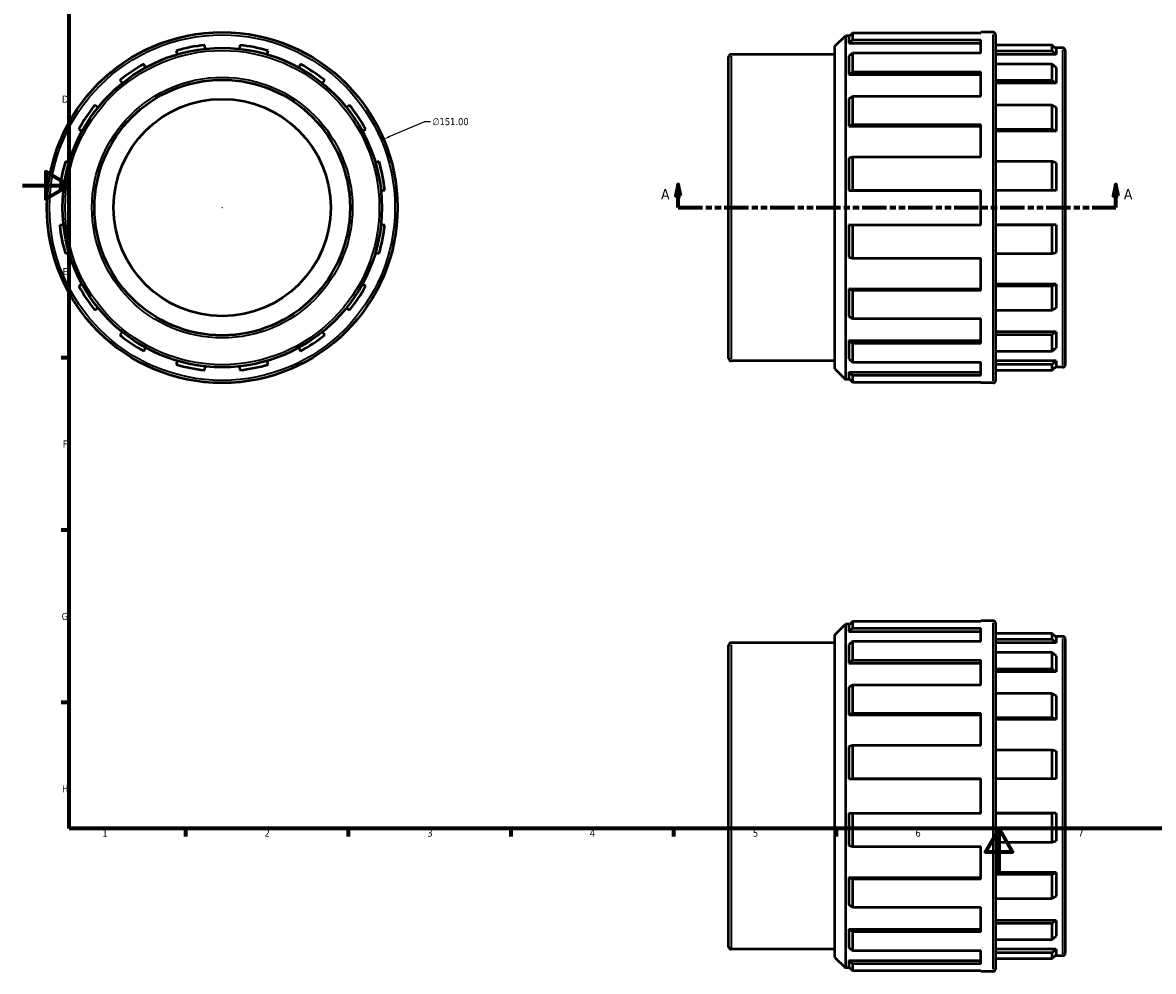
# Model space of a CAD drawing. Header units: millimetres. Extents: x 0 to 895, y -41 to 805.
# Tile 1 of 4: x 0 to 487, y -41 to 367. Entities that reach past the tile are written whole.
import ezdxf

# ---------------------------------------------------------------- set-up
doc = ezdxf.new("R2010")
doc.units = ezdxf.units.MM
doc.linetypes.add('DOUBLE_DASH_CHAIN', pattern=[1.2403, 0.6614, -0.0827, 0.1654, -0.0827, 0.1654, -0.0827])
for name, color, linetype, lineweight in [('Border (ANSI)', 7, 'Continuous', 70), ('Dimension (ANSI)', 7, 'Continuous', 25), ('Section Line (ANSI)', 7, 'DOUBLE_DASH_CHAIN', 70), ('Visible (ANSI)', 7, 'Continuous', 50), ('Visible Narrow (ANSI)', 7, 'Continuous', 35)]:
    doc.layers.add(name, color=color, linetype=linetype, lineweight=lineweight)
doc.styles.add('Label Text (ANSI)', font='tahoma.ttf')
doc.styles.add('Note Text (ANSI)', font='tahoma.ttf')
doc.dimstyles.new('Default - mm (ANSI)', dxfattribs={"dimtxt": 3.048, "dimasz": 2.5, "dimexe": 3.175, "dimexo": 1.6002, "dimgap": 0.8, "dimtad": 0, "dimtoh": 1, "dimrnd": 1e-08, "dimzin": 4, "dimdsep": 46, "dimtxsty": 'Note Text (ANSI)', "dimcen": 0.09, "dimdle": 10, "dimclrd": 256, "dimclre": 256, "dimclrt": 256, "dimadec": 1, "dimazin": 1, "dimtfac": 1, "dimtofl": 0, "dimtmove": 0, "dimatfit": 3, "dimfxl": 1, "dimtolj": 1, "dimtzin": 4, "dimlwd": -1, "dimlwe": -1, "dimarcsym": 0})

# ---------------------------------------------------------------- blocks, each defined once
blk = doc.blocks.new('Borders Default Border')
at = {"layer": 'Border (ANSI)'}
for p, q in [((20, 222.75), (16.55, 222.75)), ((20, 148.5), (16.55, 148.5)), ((20, 74.25), (16.55, 74.25)), ((70.08, 20), (70.08, 16.55)), ((140.17, 20), (140.17, 16.55)), ((210.25, 20), (210.25, 16.55)), ((280.33, 20), (280.33, 16.55)), ((350.42, 20), (350.42, 16.55))]:
    blk.add_line(p, q, dxfattribs=at)
at = {"layer": 'Border (ANSI)', "flags": 128}
for points in [[(20, 20), (20, 574), (821, 574), (821, 20), (20, 20)], [(0, 297), (20, 297), (10, 302.77), (10, 291.23), (20, 297)], [(420.5, 0), (420.5, 20), (414.73, 10), (426.27, 10), (420.5, 20)]]:
    blk.add_lwpolyline(points, dxfattribs=at)
at = {"layer": 'Border (ANSI)', "char_height": 3.05, "attachment_point": 7, "style": 'Note Text (ANSI)'}
for s, insert in [('D', (16.96, 332.6)), ('E', (17.21, 258.35)), ('F', (17.29, 184.1)), ('G', (16.81, 109.79)), ('H', (16.97, 35.6)), ('1', (34.35, 16.55)), ('2', (104.2, 16.55)), ('3', (174.26, 16.49)), ('4', (244.23, 16.55)), ('5', (314.48, 16.49)), ('6', (384.49, 16.49)), ('7', (454.6, 16.55))]:
    blk.add_mtext(s, dxfattribs=dict(at, insert=insert))
blk = doc.blocks.new('2dTransSection0')
at = {"layer": 'Section Line (ANSI)', "linetype": 'Continuous'}
for p, q in [((282.28, 297.43), (281.28, 292.43)), ((282.28, 292.43), (282.28, 297.43)), ((283.28, 292.43), (282.28, 297.43)), ((470.78, 297.43), (469.78, 292.43)), ((470.78, 292.43), (470.78, 297.43)), ((471.78, 292.43), (470.78, 297.43)), ((281.28, 292.43), (283.28, 292.43)), ((282.28, 287.43), (282.28, 292.43)), ((469.78, 292.43), (471.78, 292.43)), ((470.78, 287.43), (470.78, 292.43)), ((282.28, 287.43), (292.49, 287.43)), ((460.57, 287.43), (470.78, 287.43))]:
    blk.add_line(p, q, dxfattribs=at)
at = {"layer": 'Section Line (ANSI)', "linetype": 'DOUBLE_DASH_CHAIN', "ltscale": 15.972039}
blk.add_line((282.28, 287.43), (470.78, 287.43), dxfattribs=at)
at = {"layer": 'Section Line (ANSI)', "linetype": 'Continuous', "flags": 128}
for points in [[(283.28, 292.43), (282.28, 297.43), (281.28, 292.43), (283.28, 292.43)], [(471.78, 292.43), (470.78, 297.43), (469.78, 292.43), (471.78, 292.43)]]:
    blk.add_lwpolyline(points, dxfattribs=at)
at = {"layer": 'Section Line (ANSI)'}
for points in [[(283.28, 292.43), (282.28, 297.43), (281.28, 292.43), (283.28, 292.43)], [(471.78, 292.43), (470.78, 297.43), (469.78, 292.43), (471.78, 292.43)]]:
    blk.add_solid(points, dxfattribs=at)
at = {"layer": 'Section Line (ANSI)', "char_height": 4.57, "attachment_point": 7, "style": 'Label Text (ANSI)'}
for insert in [(274.92, 290.93), (474.25, 290.93)]:
    blk.add_mtext('A', dxfattribs=dict(at, insert=insert))
blk = doc.blocks.new('*D13')
at = {"layer": 'Defpoints', "color": 0, "transparency": 16777216}
for p in [(155.48, 316.88), (16.44, 257.98)]:
    blk.add_point(p, dxfattribs=at)
at = {"layer": 'Dimension (ANSI)', "transparency": 16777216}
for p, q in [((173.09, 324.34), (157.78, 317.85)), ((175.59, 324.34), (173.09, 324.34)), ((85.87, 287.43), (86.05, 287.43)), ((85.96, 287.34), (85.96, 287.52))]:
    blk.add_line(p, q, dxfattribs=at)
blk.add_solid([(157.62, 318.23), (157.94, 317.47), (155.48, 316.88)], dxfattribs=at)
at = {"layer": 'Dimension (ANSI)', "transparency": 16777216, "insert": (176.39, 325.98), "char_height": 3.048, "attachment_point": 1, "style": 'Note Text (ANSI)'}
blk.add_mtext('\\A1;∅151.00', dxfattribs=at)

msp = doc.modelspace()

# ---------------------------------------------------------------- linework, layer by layer
at = {"layer": 'Visible (ANSI)'}
for p, q in [((349.781, 356.887), (354.311, 361.417)), ((354.311, 361.417), (354.311, 213.437)), ((356.254, 361.417), (354.311, 361.417)), ((357.391, 362.549), (355.881, 361.046)), ((355.881, 361.046), (355.881, 358.274)), ((357.391, 362.549), (357.391, 359.72)), ((412.716, 362.549), (357.391, 362.549)), ((412.716, 362.549), (412.716, 362.927)), ((417.931, 362.927), (412.716, 362.927)), ((419.031, 361.827), (419.031, 213.027)), ((78.585, 355.781), (78.409, 357.421)), ((93.509, 357.421), (93.332, 355.781)), ((349.781, 217.967), (349.781, 356.887)), ((355.881, 358.274), (357.391, 359.72)), ((355.881, 358.274), (412.716, 358.274)), ((357.391, 359.72), (412.716, 359.72)), ((412.716, 353.941), (412.716, 359.72)), ((443.381, 357.421), (419.031, 357.421)), ((443.381, 354.983), (443.381, 357.421)), ((445.031, 355.781), (443.381, 357.421)), ((447.931, 356.177), (444.632, 356.177)), ((445.031, 355.781), (445.031, 353.399)), ((66.148, 354.983), (66.613, 353.399)), ((105.304, 353.399), (105.769, 354.983)), ((304.031, 222.527), (304.031, 352.327)), ((349.781, 353.427), (305.131, 353.427)), ((357.391, 353.941), (355.881, 352.611)), ((355.881, 352.611), (355.881, 344.716)), ((412.716, 353.941), (357.391, 353.941)), ((357.391, 353.941), (357.391, 345.885)), ((419.031, 354.983), (443.381, 354.983)), ((445.031, 353.399), (419.031, 353.399)), ((443.381, 354.983), (445.031, 353.399)), ((449.031, 355.077), (449.031, 219.777)), ((52.989, 347.756), (52.198, 349.204)), ((119.719, 349.204), (118.928, 347.756)), ((355.881, 344.716), (357.391, 345.885)), ((357.391, 345.885), (412.716, 345.885)), ((412.716, 335.208), (412.716, 345.885)), ((443.381, 349.204), (419.031, 349.204)), ((445.031, 347.756), (443.381, 349.204)), ((443.381, 342.259), (443.381, 349.204)), ((445.031, 347.756), (445.031, 340.974)), ((41.804, 342.259), (42.839, 340.974)), ((129.078, 340.974), (130.113, 342.259)), ((355.881, 344.716), (412.716, 344.716)), ((419.031, 342.259), (443.381, 342.259)), ((445.031, 340.974), (419.031, 340.974)), ((443.381, 342.259), (445.031, 340.974)), ((32.412, 330.547), (31.127, 331.582)), ((140.79, 331.582), (139.505, 330.547)), ((357.391, 335.208), (355.881, 334.252)), ((355.881, 334.252), (355.881, 322.436)), ((412.716, 335.208), (357.391, 335.208)), ((357.391, 335.208), (357.391, 323.15)), ((443.381, 331.582), (419.031, 331.582)), ((445.031, 330.547), (443.381, 331.582)), ((443.381, 321.188), (443.381, 331.582)), ((445.031, 330.547), (445.031, 320.397)), ((355.881, 322.436), (357.391, 323.15)), ((355.881, 322.436), (412.716, 322.436)), ((357.391, 323.15), (412.716, 323.15)), ((412.716, 309.2), (412.716, 323.15)), ((24.182, 321.188), (25.63, 320.397)), ((146.287, 320.397), (147.735, 321.188)), ((419.031, 321.188), (443.381, 321.188)), ((445.031, 320.397), (419.031, 320.397)), ((443.381, 321.188), (445.031, 320.397)), ((19.987, 306.773), (18.403, 307.238)), ((153.514, 307.238), (151.93, 306.773)), ((357.391, 309.2), (355.881, 308.764)), ((355.881, 308.764), (355.881, 294.826)), ((412.716, 309.2), (357.391, 309.2)), ((357.391, 309.2), (357.391, 294.977)), ((443.381, 307.238), (419.031, 307.238)), ((445.031, 306.773), (443.381, 307.238)), ((443.381, 294.977), (443.381, 307.238)), ((445.031, 306.773), (445.031, 294.8)), ((15.965, 294.977), (17.605, 294.8)), ((154.312, 294.8), (155.953, 294.977)), ((355.881, 294.826), (357.391, 294.977)), ((355.881, 294.826), (412.716, 294.826)), ((357.391, 294.977), (412.716, 294.977)), ((412.716, 279.877), (412.716, 294.977)), ((419.031, 294.977), (443.381, 294.977)), ((445.031, 294.8), (419.031, 294.8)), ((443.381, 294.977), (445.031, 294.8)), ((17.605, 280.054), (15.965, 279.877)), ((155.953, 279.877), (154.312, 280.054)), ((357.391, 279.877), (355.881, 280.028)), ((355.881, 280.028), (412.716, 280.028)), ((355.881, 280.028), (355.881, 266.09)), ((412.716, 279.877), (357.391, 279.877)), ((357.391, 279.877), (357.391, 265.655)), ((445.031, 280.054), (419.031, 280.054)), ((443.381, 279.877), (419.031, 279.877)), ((445.031, 280.054), (443.381, 279.877)), ((443.381, 267.617), (443.381, 279.877)), ((445.031, 280.054), (445.031, 268.081)), ((18.403, 267.617), (19.987, 268.081)), ((151.93, 268.081), (153.514, 267.617)), ((443.381, 267.617), (445.031, 268.081)), ((355.881, 266.09), (357.391, 265.655)), ((357.391, 265.655), (412.716, 265.655)), ((412.716, 251.704), (412.716, 265.655)), ((419.031, 267.617), (443.381, 267.617)), ((25.63, 254.458), (24.182, 253.667)), ((147.735, 253.667), (146.287, 254.458)), ((445.031, 254.458), (419.031, 254.458)), ((443.381, 253.667), (419.031, 253.667)), ((445.031, 254.458), (443.381, 253.667)), ((443.381, 243.273), (443.381, 253.667)), ((445.031, 254.458), (445.031, 244.308)), ((357.391, 251.704), (355.881, 252.419)), ((355.881, 252.419), (412.716, 252.419)), ((355.881, 252.419), (355.881, 240.603)), ((412.716, 251.704), (357.391, 251.704)), ((357.391, 251.704), (357.391, 239.647)), ((31.127, 243.273), (32.412, 244.308)), ((139.505, 244.308), (140.79, 243.273)), ((443.381, 243.273), (445.031, 244.308)), ((355.881, 240.603), (357.391, 239.647)), ((357.391, 239.647), (412.716, 239.647)), ((412.716, 228.97), (412.716, 239.647)), ((419.031, 243.273), (443.381, 243.273)), ((42.839, 233.881), (41.804, 232.595)), ((130.113, 232.595), (129.078, 233.881)), ((445.031, 233.881), (419.031, 233.881)), ((445.031, 233.881), (443.381, 232.595)), ((445.031, 233.881), (445.031, 227.099)), ((357.391, 228.97), (355.881, 230.139)), ((355.881, 230.139), (412.716, 230.139)), ((355.881, 230.139), (355.881, 222.244)), ((412.716, 228.97), (357.391, 228.97)), ((357.391, 228.97), (357.391, 220.913)), ((443.381, 232.595), (419.031, 232.595)), ((443.381, 225.651), (443.381, 232.595)), ((52.198, 225.651), (52.989, 227.099)), ((118.928, 227.099), (119.719, 225.651)), ((419.031, 225.651), (443.381, 225.651)), ((443.381, 225.651), (445.031, 227.099)), ((66.613, 221.455), (66.148, 219.872)), ((105.769, 219.872), (105.304, 221.455)), ((349.781, 221.427), (305.131, 221.427)), ((355.881, 222.244), (357.391, 220.913)), ((357.391, 220.913), (412.716, 220.913)), ((412.716, 215.135), (412.716, 220.913)), ((445.031, 221.455), (419.031, 221.455)), ((443.381, 219.872), (419.031, 219.872)), ((445.031, 221.455), (443.381, 219.872)), ((443.381, 217.433), (443.381, 219.872)), ((445.031, 221.455), (445.031, 219.074)), ((78.409, 217.433), (78.585, 219.074)), ((93.332, 219.074), (93.509, 217.433)), ((349.781, 217.967), (354.311, 213.437)), ((357.391, 215.135), (355.881, 216.581)), ((355.881, 216.581), (412.716, 216.581)), ((355.881, 216.581), (355.881, 213.808)), ((412.716, 215.135), (357.391, 215.135)), ((357.391, 215.135), (357.391, 212.306)), ((419.031, 217.433), (443.381, 217.433)), ((443.381, 217.433), (445.031, 219.074)), ((447.931, 218.677), (444.632, 218.677)), ((356.254, 213.437), (354.311, 213.437)), ((355.881, 213.808), (357.391, 212.306)), ((357.391, 212.306), (412.716, 212.306)), ((412.716, 211.927), (412.716, 212.306)), ((417.931, 211.927), (412.716, 211.927)), ((349.781, 103.489), (354.311, 108.019)), ((354.311, 108.019), (354.311, -39.961)), ((356.254, 108.019), (354.311, 108.019)), ((357.391, 109.15), (355.881, 107.648)), ((355.881, 107.648), (355.881, 104.875)), ((412.716, 109.15), (357.391, 109.15)), ((357.391, 109.15), (357.391, 106.321)), ((412.716, 109.15), (412.716, 109.529)), ((417.931, 109.529), (412.716, 109.529)), ((419.031, 108.429), (419.031, -40.371)), ((349.781, -35.431), (349.781, 103.489)), ((355.881, 104.875), (357.391, 106.321)), ((355.881, 104.875), (412.716, 104.875)), ((357.391, 106.321), (412.716, 106.321)), ((412.716, 100.543), (412.716, 106.321)), ((443.381, 104.023), (419.031, 104.023)), ((445.031, 102.382), (443.381, 104.023)), ((443.381, 101.584), (443.381, 104.023)), ((447.931, 102.779), (444.632, 102.779)), ((445.031, 102.382), (445.031, 100.001)), ((304.031, -30.871), (304.031, 98.929)), ((349.781, 100.029), (305.131, 100.029)), ((357.391, 100.543), (355.881, 99.213)), ((355.881, 99.213), (355.881, 91.317)), ((412.716, 100.543), (357.391, 100.543)), ((357.391, 100.543), (357.391, 92.486)), ((419.031, 101.584), (443.381, 101.584)), ((445.031, 100.001), (419.031, 100.001)), ((443.381, 101.584), (445.031, 100.001)), ((449.031, 101.679), (449.031, -33.621)), ((443.381, 95.806), (419.031, 95.806)), ((445.031, 94.358), (443.381, 95.806)), ((443.381, 88.861), (443.381, 95.806)), ((445.031, 94.358), (445.031, 87.576)), ((355.881, 91.317), (357.391, 92.486)), ((355.881, 91.317), (412.716, 91.317)), ((357.391, 92.486), (412.716, 92.486)), ((412.716, 81.809), (412.716, 92.486)), ((419.031, 88.861), (443.381, 88.861)), ((443.381, 88.861), (445.031, 87.576)), ((445.031, 87.576), (419.031, 87.576)), ((357.391, 81.809), (355.881, 80.853)), ((355.881, 80.853), (355.881, 69.037)), ((412.716, 81.809), (357.391, 81.809)), ((357.391, 81.809), (357.391, 69.752)), ((443.381, 78.183), (419.031, 78.183)), ((445.031, 77.148), (443.381, 78.183)), ((443.381, 67.79), (443.381, 78.183)), ((445.031, 77.148), (445.031, 66.998)), ((355.881, 69.037), (357.391, 69.752)), ((355.881, 69.037), (412.716, 69.037)), ((357.391, 69.752), (412.716, 69.752)), ((412.716, 55.801), (412.716, 69.752)), ((419.031, 67.79), (443.381, 67.79)), ((445.031, 66.998), (419.031, 66.998)), ((443.381, 67.79), (445.031, 66.998)), ((357.391, 55.801), (355.881, 55.366)), ((355.881, 55.366), (355.881, 41.428)), ((412.716, 55.801), (357.391, 55.801)), ((357.391, 55.801), (357.391, 41.579)), ((443.381, 53.839), (419.031, 53.839)), ((445.031, 53.375), (443.381, 53.839)), ((443.381, 41.579), (443.381, 53.839)), ((445.031, 53.375), (445.031, 41.402)), ((355.881, 41.428), (357.391, 41.579)), ((355.881, 41.428), (412.716, 41.428)), ((357.391, 41.579), (412.716, 41.579)), ((412.716, 26.479), (412.716, 41.579)), ((419.031, 41.579), (443.381, 41.579)), ((445.031, 41.402), (419.031, 41.402)), ((443.381, 41.579), (445.031, 41.402)), ((357.391, 26.479), (355.881, 26.63)), ((355.881, 26.63), (355.881, 12.692)), ((355.881, 26.63), (412.716, 26.63)), ((357.391, 26.479), (357.391, 12.256)), ((412.716, 26.479), (357.391, 26.479)), ((445.031, 26.656), (419.031, 26.656)), ((443.381, 26.479), (419.031, 26.479)), ((445.031, 26.656), (443.381, 26.479)), ((443.381, 14.219), (443.381, 26.479)), ((445.031, 26.656), (445.031, 14.683)), ((443.381, 14.219), (445.031, 14.683)), ((355.881, 12.692), (357.391, 12.256)), ((357.391, 12.256), (412.716, 12.256)), ((412.716, -1.694), (412.716, 12.256)), ((419.031, 14.219), (443.381, 14.219)), ((445.031, 1.059), (419.031, 1.059)), ((443.381, 0.268), (419.031, 0.268)), ((445.031, 1.059), (443.381, 0.268)), ((443.381, -10.126), (443.381, 0.268)), ((445.031, 1.059), (445.031, -9.091)), ((357.391, -1.694), (355.881, -0.98)), ((355.881, -0.98), (412.716, -0.98)), ((355.881, -0.98), (355.881, -12.796)), ((412.716, -1.694), (357.391, -1.694)), ((357.391, -1.694), (357.391, -13.752)), ((443.381, -10.126), (445.031, -9.091)), ((355.881, -12.796), (357.391, -13.752)), ((357.391, -13.752), (412.716, -13.752)), ((412.716, -24.429), (412.716, -13.752)), ((419.031, -10.126), (443.381, -10.126)), ((357.391, -24.429), (355.881, -23.26)), ((355.881, -23.26), (412.716, -23.26)), ((355.881, -23.26), (355.881, -31.155)), ((445.031, -19.518), (419.031, -19.518)), ((443.381, -20.803), (419.031, -20.803)), ((445.031, -19.518), (443.381, -20.803)), ((443.381, -27.748), (443.381, -20.803)), ((445.031, -19.518), (445.031, -26.3)), ((412.716, -24.429), (357.391, -24.429)), ((357.391, -24.429), (357.391, -32.485)), ((419.031, -27.748), (443.381, -27.748)), ((443.381, -27.748), (445.031, -26.3)), ((349.781, -31.971), (305.131, -31.971)), ((355.881, -31.155), (357.391, -32.485)), ((357.391, -32.485), (412.716, -32.485)), ((412.716, -38.264), (412.716, -32.485)), ((445.031, -31.943), (419.031, -31.943)), ((443.381, -33.526), (419.031, -33.526)), ((445.031, -31.943), (443.381, -33.526)), ((443.381, -35.965), (443.381, -33.526)), ((445.031, -31.943), (445.031, -34.325)), ((349.781, -35.431), (354.311, -39.961)), ((357.391, -38.264), (355.881, -36.818)), ((355.881, -36.818), (412.716, -36.818)), ((355.881, -36.818), (355.881, -39.59)), ((412.716, -38.264), (357.391, -38.264)), ((357.391, -38.264), (357.391, -41.093)), ((419.031, -35.965), (443.381, -35.965)), ((443.381, -35.965), (445.031, -34.325)), ((447.931, -34.721), (444.632, -34.721)), ((356.254, -39.961), (354.311, -39.961)), ((355.881, -39.59), (357.391, -41.093)), ((357.391, -41.093), (412.716, -41.093)), ((412.716, -41.471), (412.716, -41.093)), ((417.931, -41.471), (412.716, -41.471))]:
    msp.add_line(p, q, dxfattribs=at)
for radius in [75.5, 68.75, 55.036, 46.75]:
    msp.add_circle((85.959, 287.427), radius, dxfattribs=at)
for centre, radius, start, end in [((417.931, 361.827), 1.1, 0, 90), ((85.959, 287.427), 70.4, 96.15649, 106.34351), ((85.959, 287.427), 70.4, 73.65649, 83.84351), ((447.931, 355.077), 1.1, 0, 90), ((305.131, 352.327), 1.1, 90, 180), ((85.959, 287.427), 70.4, 118.65649, 128.84351), ((85.959, 287.427), 70.4, 51.15649, 61.34351), ((85.959, 287.427), 70.4, 141.15649, 151.34351), ((85.959, 287.427), 70.4, 28.65649, 38.84351), ((85.959, 287.427), 70.4, 163.65649, 173.84351), ((85.959, 287.427), 70.4, 6.15649, 16.34351), ((85.959, 287.427), 70.4, 186.15649, 196.34351), ((85.959, 287.427), 70.4, 343.65649, 353.84351), ((85.959, 287.427), 70.4, 208.65649, 218.84351), ((85.959, 287.427), 70.4, 321.15649, 331.34351), ((85.959, 287.427), 70.4, 231.15649, 241.34351), ((85.959, 287.427), 70.4, 298.65649, 308.84351), ((85.959, 287.427), 70.4, 253.65649, 263.84351), ((85.959, 287.427), 70.4, 276.15649, 286.34351), ((305.131, 222.527), 1.1, 180, 270), ((447.931, 219.777), 1.1, 270, 0), ((417.931, 213.027), 1.1, 270, 0), ((417.931, 108.429), 1.1, 0, 90), ((447.931, 101.679), 1.1, 0, 90), ((305.131, 98.929), 1.1, 90, 180), ((305.131, -30.871), 1.1, 180, 270), ((447.931, -33.621), 1.1, 270, 0), ((417.931, -40.371), 1.1, 270, 0)]:
    msp.add_arc(centre, radius, start, end, dxfattribs=at)
at = {"layer": 'Visible Narrow (ANSI)'}
for p, q in [((417.931, 212.857), (417.931, 361.998)), ((305.131, 352.615), (305.131, 222.24)), ((447.931, 219.524), (447.931, 355.331)), ((417.931, -40.542), (417.931, 108.599)), ((305.131, 99.216), (305.131, -31.159)), ((447.931, -33.875), (447.931, 101.932))]:
    msp.add_line(p, q, dxfattribs=at)
for radius in [74.4, 67.65, 56.136]:
    msp.add_circle((85.959, 287.427), radius, dxfattribs=at)

# ---------------------------------------------------------------- block references
msp.add_blockref('Borders Default Border', (0, 0))
at = {"layer": 'Section Line (ANSI)'}
msp.add_blockref('2dTransSection0', (0, 0), dxfattribs=at)

# ---------------------------------------------------------------- dimensions: what is measured, and where the dimension line sits
at = {"layer": 'Dimension (ANSI)'}
dim = msp.add_diameter_dim_2p(p1=(16.438, 257.979), p2=(155.479, 316.876), dimstyle='Default - mm (ANSI)', override={"dimtih": 1, "dimdec": 2, "dimlfac": 1, "dimtp": 0, "dimtm": 0, "dimtdec": 2}, dxfattribs=at)
dim.commit()
dim.dimension.update_dxf_attribs({"geometry": '*D13', "text_midpoint": (184.235, 324.337), "dimtype": 163})

doc.saveas('drawing.dxf')
